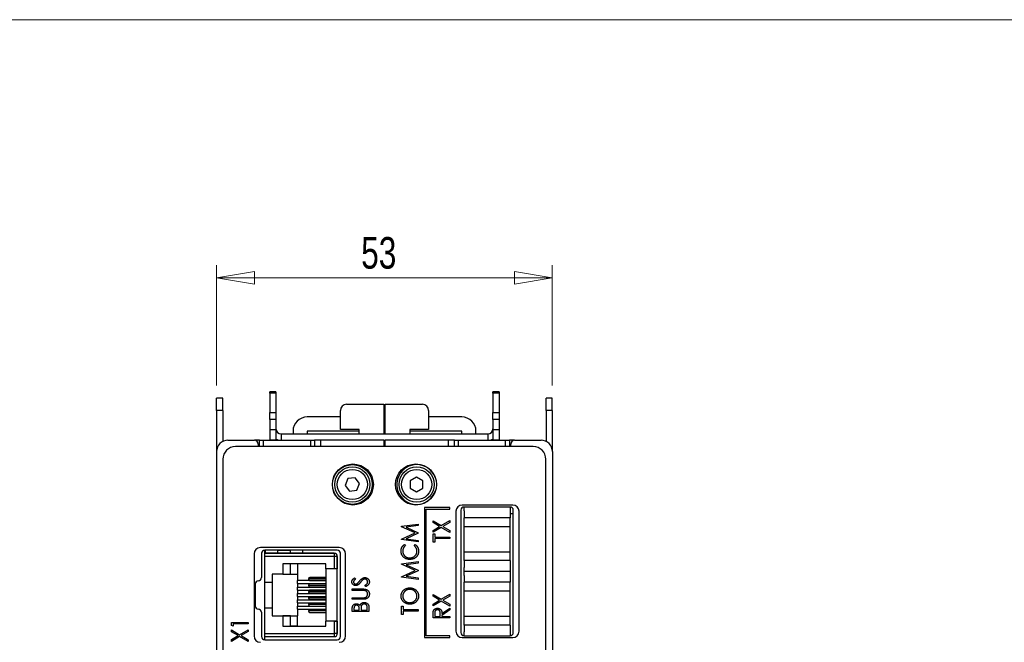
# Model space of a CAD drawing. Header units: millimetres. Extents: x 0 to 420, y 0 to 297.
# Tile 26 of 72: x 78 to 156, y 241 to 290. Entities that reach past the tile are written whole.
import ezdxf

# ---------------------------------------------------------------- set-up
doc = ezdxf.new("R2010")
doc.units = ezdxf.units.MM
doc.styles.add('SLDTEXTSTYLE1', font='TXT', dxfattribs={"width": 0.75})
doc.dimstyles.new('SLDDIMSTYLE0', dxfattribs={"dimtxt": 2.5, "dimasz": 3, "dimexe": 0, "dimexo": 0.0625, "dimtad": 1, "dimdec": 0, "dimlfac": 2, "dimrnd": 1e-09, "dimzin": 12, "dimdsep": 46, "dimtxsty": 'SLDTEXTSTYLE1', "dimblk1": 'CLOSED', "dimblk2": 'CLOSED', "dimsah": 1, "dimcen": 0.09, "dimadec": 0, "dimazin": 3, "dimtfac": 1, "dimtofl": 0, "dimtmove": 0, "dimatfit": 3, "dimldrblk": 'CLOSED', "dimfxl": 1, "dimfrac": 2, "dimtolj": 1, "dimtzin": 12, "dimarcsym": 0})

# ---------------------------------------------------------------- blocks, each defined once
blk = doc.blocks.new('_Closed')
at = {"color": 0, "linetype": 'ByBlock', "lineweight": -2}
for p, q in [((-1, 0.166667), (0, 0)), ((-1, 0.166667), (-1, -0.166667)), ((0, 0), (-1, -0.166667)), ((0, 0), (-1, 0))]:
    blk.add_line(p, q, dxfattribs=at)
blk = doc.blocks.new('_D_3')
at = {"color": 7, "linetype": 'Continuous', "lineweight": 0}
for p, q in [((93.658, 261.034), (93.658, 270.559)), ((120.267, 261.034), (120.267, 270.56)), ((93.658, 269.559), (120.267, 269.56))]:
    blk.add_line(p, q, dxfattribs=at)
at = {"color": 7, "linetype": 'Continuous', "lineweight": 18, "xscale": 3, "yscale": 3}
for p, rotation in [((93.658, 269.559, 1.184), 180.0022161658), ((120.267, 269.56, 1.184), 0.0022161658)]:
    blk.add_blockref('_Closed', p, dxfattribs=dict(at, rotation=rotation))
at = {"color": 7, "linetype": 'Continuous', "lineweight": 18, "insert": (105.115, 272.783), "char_height": 2.5, "attachment_point": 1, "rotation": 0.00222, "style": 'SLDTEXTSTYLE1'}
blk.add_mtext('53', dxfattribs=at)

msp = doc.modelspace()

# ---------------------------------------------------------------- linework, layer by layer
at = {"color": 7, "linetype": 'Continuous', "lineweight": 18}
msp.add_line((413, 290), (7, 290), dxfattribs=at)
at = {"color": 7, "linetype": 'Continuous', "lineweight": 25}
for p, q in [((94.158, 260.034), (93.658, 260.034)), ((93.658, 259.034), (93.658, 260.034)), ((94.158, 259.034), (94.158, 260.034)), ((98.363, 260.522), (97.863, 260.522)), ((97.863, 260.426), (97.863, 260.522)), ((98.363, 260.426), (97.863, 260.426)), ((97.863, 260.426), (97.863, 258.882)), ((98.363, 260.522), (98.363, 260.426)), ((98.363, 260.426), (98.363, 258.882)), ((116.063, 260.522), (115.563, 260.522)), ((115.563, 260.426), (115.563, 260.522)), ((116.063, 260.426), (115.563, 260.426)), ((115.563, 260.426), (115.563, 258.882)), ((116.063, 260.522), (116.063, 260.426)), ((116.063, 260.426), (116.063, 258.882)), ((120.267, 260.034), (119.767, 260.034)), ((119.767, 259.034), (119.767, 260.034)), ((120.267, 259.034), (120.267, 260.034)), ((103.963, 259.534), (106.915, 259.534)), ((106.915, 259.534), (106.915, 257.184)), ((107.011, 259.534), (109.963, 259.534)), ((107.011, 257.184), (107.011, 259.534)), ((94.158, 259.034), (93.658, 259.034)), ((93.658, 259.034), (93.658, 255.843)), ((94.158, 259.034), (94.158, 256.591)), ((97.863, 258.882), (98.363, 258.882)), ((97.863, 258.326), (97.863, 258.882)), ((98.363, 258.882), (98.363, 258.326)), ((103.463, 258.534), (100.838, 258.534)), ((103.463, 257.534), (103.463, 259.034)), ((107.011, 258.534), (106.915, 258.534)), ((107.011, 258.381), (106.915, 258.384)), ((110.463, 259.034), (110.463, 257.534)), ((113.088, 258.534), (110.463, 258.534)), ((115.563, 258.882), (116.063, 258.882)), ((115.563, 258.326), (115.563, 258.882)), ((116.063, 258.882), (116.063, 258.326)), ((120.267, 259.034), (119.767, 259.034)), ((119.767, 259.034), (119.767, 256.591)), ((120.267, 259.034), (120.267, 255.843)), ((98.363, 258.326), (97.863, 258.326)), ((97.863, 258.326), (97.863, 257.531)), ((98.363, 258.326), (98.363, 257.531)), ((116.063, 258.326), (115.563, 258.326)), ((115.563, 258.326), (115.563, 257.531)), ((116.063, 258.326), (116.063, 257.531)), ((97.863, 257.531), (98.363, 257.531)), ((97.863, 257.531), (97.863, 256.714)), ((98.363, 257.531), (98.363, 256.714)), ((98.763, 257.184), (98.763, 256.684)), ((98.763, 257.184), (115.163, 257.184)), ((99.713, 257.409), (99.713, 257.184)), ((100.838, 257.409), (100.838, 257.184)), ((104.963, 257.409), (100.838, 257.409)), ((104.963, 257.534), (103.463, 257.534)), ((104.963, 257.184), (104.963, 257.534)), ((107.011, 257.409), (106.915, 257.409)), ((110.463, 257.534), (108.963, 257.534)), ((108.963, 257.534), (108.963, 257.184)), ((113.088, 257.409), (108.963, 257.409)), ((113.088, 257.184), (113.088, 257.409)), ((114.213, 257.184), (114.213, 257.409)), ((115.163, 257.184), (115.163, 256.684)), ((115.563, 257.531), (116.063, 257.531)), ((115.563, 257.531), (115.563, 256.714)), ((116.063, 257.531), (116.063, 256.714)), ((94.556, 256.684), (96.656, 256.684)), ((118.756, 256.184), (95.156, 256.184)), ((97.058, 256.684), (96.656, 256.684)), ((96.956, 256.384), (96.956, 256.184)), ((97.058, 256.184), (97.058, 256.684)), ((97.058, 256.684), (97.358, 256.684)), ((97.358, 256.684), (97.358, 256.184)), ((97.358, 256.684), (101.115, 256.684)), ((97.863, 256.714), (98.363, 256.714)), ((97.863, 256.684), (97.863, 256.714)), ((98.363, 256.714), (98.363, 256.684)), ((101.115, 256.184), (101.115, 256.684)), ((101.115, 256.684), (101.415, 256.684)), ((101.415, 256.684), (101.415, 256.184)), ((101.915, 256.684), (101.415, 256.684)), ((101.915, 256.184), (101.915, 256.684)), ((106.915, 256.684), (101.915, 256.684)), ((106.915, 256.684), (106.915, 256.184)), ((106.915, 256.684), (107.011, 256.684)), ((106.915, 256.559), (107.011, 256.559)), ((107.011, 256.184), (107.011, 256.684)), ((112.011, 256.684), (107.011, 256.684)), ((112.011, 256.684), (112.011, 256.184)), ((112.511, 256.684), (112.011, 256.684)), ((112.511, 256.184), (112.511, 256.684)), ((112.511, 256.684), (112.811, 256.684)), ((112.811, 256.684), (112.811, 256.184)), ((112.811, 256.684), (116.567, 256.684)), ((115.563, 256.714), (116.063, 256.714)), ((115.563, 256.684), (115.563, 256.714)), ((116.063, 256.714), (116.063, 256.684)), ((116.567, 256.184), (116.567, 256.684)), ((116.567, 256.684), (116.867, 256.684)), ((116.867, 256.684), (116.867, 256.184)), ((117.269, 256.684), (116.867, 256.684)), ((116.969, 256.184), (116.969, 256.384)), ((117.269, 256.684), (119.369, 256.684)), ((93.656, 255.784), (93.656, 211.084)), ((120.269, 255.784), (120.269, 211.084)), ((94.156, 255.184), (94.156, 195.984)), ((119.756, 227.359), (119.756, 255.184)), ((104.642, 253.715), (104.069, 253.647)), ((104.988, 253.252), (104.642, 253.715)), ((109.511, 253.761), (109.011, 253.473)), ((110.011, 253.473), (109.511, 253.761)), ((104.069, 253.647), (103.841, 253.116)), ((103.841, 253.116), (104.187, 252.654)), ((104.76, 252.722), (104.988, 253.252)), ((109.011, 253.473), (109.011, 252.895)), ((109.011, 252.895), (109.511, 252.607)), ((109.511, 252.607), (110.011, 252.895)), ((110.011, 252.895), (110.011, 253.473)), ((104.187, 252.654), (104.76, 252.722)), ((112.131, 251.359), (110.131, 251.359)), ((110.131, 251.359), (110.131, 241.059)), ((112.131, 251.234), (112.131, 251.359)), ((117.131, 251.559), (113.131, 251.559)), ((113.267, 251.092), (113.267, 251.399)), ((116.919, 251.399), (113.269, 251.399)), ((116.917, 251.399), (116.917, 250.554)), ((110.256, 241.184), (110.256, 251.234)), ((110.256, 251.234), (112.131, 251.234)), ((112.631, 251.059), (112.631, 241.559)), ((113.019, 251.149), (113.019, 241.454)), ((113.267, 251.092), (113.267, 250.554)), ((116.917, 250.554), (113.267, 250.554)), ((113.267, 249.854), (113.267, 250.554)), ((116.917, 250.887), (117.169, 250.887)), ((116.917, 249.854), (116.917, 250.554)), ((117.169, 241.454), (117.169, 251.149)), ((117.631, 241.559), (117.631, 251.059)), ((108.308, 249.87), (109.631, 250.046)), ((108.308, 249.84), (108.308, 249.87)), ((109.394, 249.342), (108.308, 249.84)), ((109.631, 249.926), (108.682, 249.8)), ((108.682, 249.8), (109.631, 249.363)), ((109.631, 250.046), (109.631, 249.926)), ((110.808, 250.17), (110.808, 250.31)), ((110.808, 250.31), (111.455, 249.93)), ((111.336, 249.86), (110.808, 250.17)), ((110.808, 249.551), (111.336, 249.86)), ((111.455, 249.79), (110.808, 249.411)), ((111.455, 249.93), (112.131, 250.327)), ((112.131, 249.394), (111.455, 249.79)), ((112.131, 250.186), (111.575, 249.86)), ((111.575, 249.86), (112.131, 249.534)), ((112.131, 250.327), (112.131, 250.186)), ((113.267, 247.854), (113.267, 249.854)), ((113.267, 249.854), (113.267, 249.854)), ((113.267, 249.854), (116.917, 249.854)), ((116.917, 247.854), (116.917, 249.854)), ((108.308, 248.843), (109.394, 249.342)), ((109.631, 249.32), (108.682, 248.884)), ((109.631, 249.363), (109.631, 249.32)), ((110.808, 249.411), (110.808, 249.551)), ((110.808, 248.622), (110.808, 249.284)), ((110.808, 249.284), (110.944, 249.284)), ((110.944, 249.284), (110.944, 249.012)), ((110.944, 249.012), (112.131, 249.012)), ((112.131, 249.534), (112.131, 249.394)), ((112.131, 249.012), (112.131, 248.894)), ((108.308, 248.814), (108.308, 248.843)), ((109.631, 248.638), (108.308, 248.814)), ((108.551, 248.434), (108.631, 248.337)), ((108.682, 248.884), (109.631, 248.758)), ((109.309, 248.337), (109.388, 248.434)), ((109.631, 248.758), (109.631, 248.638)), ((110.944, 248.622), (110.808, 248.622)), ((112.131, 248.894), (110.944, 248.894)), ((110.944, 248.894), (110.944, 248.622)), ((96.631, 247.684), (96.631, 241.184)), ((103.381, 248.184), (97.131, 248.184)), ((97.219, 247.734), (97.219, 245.807)), ((103.219, 247.984), (97.469, 247.984)), ((97.471, 247.734), (97.471, 247.984)), ((97.471, 247.484), (97.471, 247.734)), ((102.971, 247.734), (97.471, 247.734)), ((97.471, 247.734), (98.071, 247.734)), ((97.471, 247.734), (98.071, 247.734)), ((97.471, 247.734), (102.971, 247.734)), ((97.471, 247.734), (97.471, 247.734)), ((102.971, 247.484), (97.471, 247.484)), ((97.471, 245.449), (97.471, 247.484)), ((97.534, 247.734), (97.534, 247.984)), ((98.493, 247.984), (98.493, 247.734)), ((98.573, 247.984), (98.573, 247.947)), ((99.437, 247.947), (98.573, 247.947)), ((99.437, 247.947), (99.437, 247.984)), ((99.523, 247.734), (99.523, 247.984)), ((100.482, 247.734), (100.482, 247.984)), ((102.971, 247.734), (102.971, 247.484)), ((102.971, 247.734), (102.971, 247.734)), ((103.221, 247.484), (102.971, 247.484)), ((102.971, 247.484), (102.971, 246.504)), ((103.221, 247.484), (103.221, 246.504)), ((103.221, 247.484), (103.221, 247.484)), ((103.221, 241.384), (103.221, 247.484)), ((103.469, 241.134), (103.469, 247.734)), ((103.881, 241.184), (103.881, 247.684)), ((113.267, 247.854), (113.267, 247.854)), ((113.267, 247.154), (113.267, 247.854)), ((113.267, 247.854), (116.917, 247.854)), ((113.267, 247.854), (116.917, 247.854)), ((116.917, 247.854), (116.917, 247.854)), ((116.917, 247.154), (116.917, 247.854)), ((102.321, 246.909), (98.896, 246.909)), ((98.896, 246.909), (98.896, 246.084)), ((98.896, 246.909), (98.896, 246.084)), ((99.506, 246.084), (99.506, 246.909)), ((100.071, 246.909), (100.071, 246.084)), ((102.321, 246.504), (102.321, 246.909)), ((108.308, 246.902), (109.631, 247.077)), ((108.308, 246.872), (108.308, 246.902)), ((109.394, 246.374), (108.308, 246.872)), ((109.631, 246.958), (108.682, 246.832)), ((108.682, 246.832), (109.631, 246.395)), ((109.631, 247.077), (109.631, 246.958)), ((113.267, 247.154), (113.267, 246.617)), ((116.917, 247.154), (113.267, 247.154)), ((116.917, 247.154), (116.917, 246.304)), ((98.896, 246.084), (98.071, 246.084)), ((98.071, 246.084), (98.071, 245.449)), ((98.896, 246.084), (98.896, 246.084)), ((98.896, 246.084), (99.506, 246.084)), ((99.506, 246.084), (100.071, 246.084)), ((100.071, 246.084), (100.071, 245.572)), ((102.971, 246.504), (102.321, 246.504)), ((102.321, 246.504), (102.321, 242.364)), ((103.221, 246.504), (102.971, 246.504)), ((103.221, 242.364), (103.221, 246.504)), ((108.308, 245.875), (109.394, 246.374)), ((108.308, 245.845), (108.308, 245.875)), ((109.631, 246.352), (108.682, 245.916)), ((108.682, 245.916), (109.631, 245.79)), ((109.631, 246.395), (109.631, 246.352)), ((113.267, 245.987), (113.267, 246.617)), ((116.917, 246.304), (113.267, 246.304)), ((116.917, 246.299), (113.267, 246.299)), ((113.267, 245.987), (113.267, 245.449)), ((116.917, 246.304), (116.917, 246.299)), ((116.917, 246.299), (116.917, 245.449)), ((96.719, 245.307), (96.719, 243.562)), ((97.471, 243.419), (97.471, 245.449)), ((97.471, 245.449), (98.071, 245.449)), ((98.071, 245.449), (98.071, 243.419)), ((102.321, 245.572), (100.071, 245.572)), ((100.071, 245.329), (100.071, 245.572)), ((100.071, 245.329), (102.321, 245.329)), ((100.071, 245.329), (100.071, 245.064)), ((102.321, 245.704), (100.947, 245.704)), ((102.321, 245.196), (100.947, 245.196)), ((102.321, 245.819), (101.051, 245.819)), ((101.051, 245.589), (102.321, 245.589)), ((102.321, 245.311), (101.051, 245.311)), ((101.051, 245.081), (102.321, 245.081)), ((104.598, 245.791), (104.68, 245.691)), ((105.476, 245.096), (105.409, 245.2)), ((109.631, 245.67), (108.308, 245.845)), ((109.631, 245.79), (109.631, 245.67)), ((113.267, 244.749), (113.267, 245.449)), ((116.917, 245.449), (113.267, 245.449)), ((116.917, 244.749), (116.917, 245.449)), ((100.071, 244.821), (100.071, 245.064)), ((100.071, 245.064), (102.321, 245.064)), ((100.071, 244.821), (102.321, 244.821)), ((100.071, 244.821), (100.071, 244.556)), ((100.071, 244.313), (100.071, 244.556)), ((100.071, 244.556), (102.321, 244.556)), ((100.071, 244.313), (102.321, 244.313)), ((100.071, 244.313), (100.071, 244.048)), ((102.321, 244.688), (100.947, 244.688)), ((102.321, 244.803), (101.051, 244.803)), ((101.051, 244.573), (102.321, 244.573)), ((102.321, 244.295), (101.051, 244.295)), ((104.408, 244.79), (104.408, 244.909)), ((104.408, 244.909), (105.207, 244.909)), ((105.201, 244.79), (104.408, 244.79)), ((110.808, 244.333), (110.808, 244.473)), ((110.808, 244.473), (111.455, 244.094)), ((111.336, 244.023), (110.808, 244.333)), ((111.455, 244.094), (112.131, 244.49)), ((112.131, 244.35), (111.575, 244.023)), ((112.131, 244.49), (112.131, 244.35)), ((113.267, 242.749), (113.267, 244.749)), ((113.267, 244.749), (113.267, 244.749)), ((113.267, 244.749), (116.917, 244.749)), ((116.917, 242.749), (116.917, 244.749)), ((100.071, 244.048), (102.321, 244.048)), ((100.071, 243.805), (100.071, 244.048)), ((100.071, 243.805), (102.321, 243.805)), ((100.071, 243.805), (100.071, 243.54)), ((100.071, 243.54), (102.321, 243.54)), ((100.071, 243.297), (100.071, 243.54)), ((102.321, 244.18), (100.947, 244.18)), ((102.321, 243.672), (100.947, 243.672)), ((101.051, 244.065), (102.321, 244.065)), ((102.321, 243.787), (101.051, 243.787)), ((101.051, 243.557), (102.321, 243.557)), ((104.408, 244.095), (104.408, 244.214)), ((104.408, 244.214), (105.201, 244.214)), ((105.207, 244.095), (104.408, 244.095)), ((108.308, 242.888), (108.308, 243.55)), ((108.308, 243.55), (108.444, 243.55)), ((108.444, 243.55), (108.444, 243.278)), ((110.808, 243.714), (111.336, 244.023)), ((111.455, 243.953), (110.808, 243.574)), ((110.808, 243.574), (110.808, 243.714)), ((112.131, 243.557), (111.455, 243.953)), ((111.575, 244.023), (112.131, 243.697)), ((112.131, 243.697), (112.131, 243.557)), ((97.219, 243.062), (97.219, 241.134)), ((97.471, 241.384), (97.471, 243.419)), ((97.471, 243.419), (98.071, 243.419)), ((98.071, 243.419), (98.071, 242.784)), ((98.071, 242.784), (98.896, 242.784)), ((98.071, 242.784), (100.071, 242.784)), ((98.896, 242.784), (98.896, 241.959)), ((98.896, 242.784), (98.896, 241.959)), ((98.896, 242.784), (98.896, 242.784)), ((99.506, 242.784), (98.896, 242.784)), ((99.506, 242.784), (100.071, 242.784)), ((99.506, 241.959), (99.506, 242.784)), ((100.071, 243.297), (102.321, 243.297)), ((100.071, 243.297), (100.071, 242.784)), ((100.071, 241.959), (100.071, 242.784)), ((102.321, 243.164), (100.947, 243.164)), ((102.321, 243.279), (101.051, 243.279)), ((101.051, 243.049), (102.321, 243.049)), ((104.408, 243.111), (104.408, 243.35)), ((105.731, 243.111), (104.408, 243.111)), ((104.544, 243.373), (104.544, 243.23)), ((104.544, 243.23), (104.968, 243.23)), ((104.968, 243.23), (104.968, 243.3)), ((105.104, 243.3), (105.104, 243.23)), ((105.104, 243.23), (105.596, 243.23)), ((105.596, 243.23), (105.596, 243.383)), ((105.731, 243.446), (105.731, 243.111)), ((108.444, 242.888), (108.308, 242.888)), ((108.444, 243.278), (109.631, 243.278)), ((109.631, 243.16), (108.444, 243.16)), ((108.444, 243.16), (108.444, 242.888)), ((109.631, 243.278), (109.631, 243.16)), ((110.808, 242.616), (110.808, 242.859)), ((110.944, 242.954), (110.944, 242.734)), ((110.944, 242.734), (111.385, 242.734)), ((111.385, 242.734), (111.387, 242.949)), ((111.521, 242.955), (112.131, 243.396)), ((112.131, 243.246), (111.521, 242.805)), ((111.521, 242.805), (111.521, 242.734)), ((111.521, 242.734), (112.131, 242.734)), ((112.131, 243.396), (112.131, 243.246)), ((112.131, 242.734), (112.131, 242.616)), ((113.267, 242.049), (113.267, 242.749)), ((113.267, 242.749), (116.917, 242.749)), ((113.267, 242.749), (116.917, 242.749)), ((116.917, 242.049), (116.917, 242.749)), ((116.917, 242.749), (116.917, 242.749)), ((94.833, 242.261), (96.156, 242.261)), ((94.833, 242.027), (94.833, 242.261)), ((94.969, 241.956), (94.833, 242.027)), ((96.156, 242.143), (94.969, 242.143)), ((94.969, 242.143), (94.969, 241.956)), ((96.156, 242.261), (96.156, 242.143)), ((98.896, 241.959), (102.321, 241.959)), ((98.896, 241.959), (99.506, 241.959)), ((98.896, 241.959), (98.896, 241.959)), ((100.071, 241.959), (99.506, 241.959)), ((100.071, 241.959), (102.321, 241.959)), ((102.971, 242.364), (102.321, 242.364)), ((102.321, 241.959), (102.321, 242.364)), ((103.221, 242.364), (102.321, 242.364)), ((102.971, 242.364), (102.971, 241.384)), ((102.971, 242.364), (103.221, 242.364)), ((103.221, 242.364), (103.221, 241.384)), ((112.131, 242.616), (110.808, 242.616)), ((113.267, 242.049), (113.267, 241.511)), ((116.917, 242.049), (113.267, 242.049)), ((116.917, 242.049), (116.917, 241.204)), ((94.833, 241.519), (94.833, 241.659)), ((94.833, 241.659), (95.48, 241.28)), ((95.361, 241.21), (94.833, 241.519)), ((94.833, 240.901), (95.361, 241.21)), ((95.48, 241.28), (96.156, 241.676)), ((96.156, 241.536), (95.6, 241.21)), ((95.6, 241.21), (96.156, 240.884)), ((96.156, 241.676), (96.156, 241.536)), ((97.471, 241.384), (102.971, 241.384)), ((97.471, 241.134), (97.471, 241.384)), ((103.221, 241.384), (102.971, 241.384)), ((102.971, 241.384), (102.971, 241.134)), ((103.195, 241.272), (103.195, 241.272)), ((103.221, 241.384), (103.221, 241.384)), ((112.131, 241.184), (110.256, 241.184)), ((112.131, 241.059), (112.131, 241.184)), ((113.267, 241.204), (113.267, 241.511)), ((113.269, 241.204), (116.919, 241.204)), ((95.48, 241.14), (94.833, 240.76)), ((94.833, 240.76), (94.833, 240.901)), ((96.156, 240.743), (95.48, 241.14)), ((96.156, 240.884), (96.156, 240.743)), ((97.469, 240.884), (103.219, 240.884)), ((97.471, 240.884), (97.471, 241.134)), ((97.471, 241.134), (102.971, 241.134)), ((97.471, 241.134), (98.071, 241.134)), ((110.131, 241.059), (112.131, 241.059)), ((113.131, 241.059), (117.131, 241.059))]:
    msp.add_line(p, q, dxfattribs=at)
for centre, radius in [((104.456, 253.184), 1.625), ((104.417, 253.184), 1.575), ((104.415, 253.184), 1.397), ((109.456, 253.184), 1.625), ((109.511, 253.184), 1.397), ((104.415, 253.184), 1.197), ((109.511, 253.184), 1.197)]:
    msp.add_circle(centre, radius, dxfattribs=at)
for centre, radius, start, end in [((103.963, 259.034), 0.5, 90, 180), ((109.963, 259.034), 0.5, 0, 90), ((100.838, 257.409), 1.125, 90, 180), ((113.088, 257.409), 1.125, 0, 90), ((98.763, 257.584), 0.4, 180, 270), ((115.163, 257.584), 0.4, 270, 0), ((98.763, 257.584), 0.9, 243.6122, 270), ((115.163, 257.584), 0.9, 270, 296.3878), ((94.556, 255.784), 0.9, 90, 180), ((95.156, 255.184), 1, 90, 180), ((96.656, 256.384), 0.3, 0, 90), ((117.269, 256.384), 0.3, 90, 180), ((118.756, 255.184), 1, 0, 90), ((119.369, 255.784), 0.9, 0, 90), ((109.509, 253.184), 1.575, 18.09335, 270), ((109.509, 253.184), 1.575, 270, 341.90648), ((113.131, 251.059), 0.5, 90, 180), ((113.269, 251.149), 0.25, 90, 180), ((116.919, 251.149), 0.25, 0, 90), ((117.131, 251.059), 0.5, 0, 90), ((97.131, 247.684), 0.5, 90, 180), ((97.469, 247.734), 0.25, 90, 180), ((102.971, 247.484), 0.25, 0.00001, 90), ((102.971, 247.484), 0.25, 0.00001, 90), ((103.219, 247.734), 0.25, 0, 90), ((103.381, 247.684), 0.5, 0, 90), ((96.969, 245.307), 0.25, 90, 180), ((96.969, 245.807), 0.25, 270, 0), ((101.057, 245.709), 0.11, 92.95191, 182.6755), ((101.057, 245.699), 0.11, 177.3245, 267.04809), ((101.057, 245.201), 0.11, 92.95191, 182.6755), ((101.057, 245.191), 0.11, 177.3245, 267.04809), ((101.057, 244.693), 0.11, 92.95287, 182.67501), ((101.057, 244.683), 0.11, 177.3245, 267.04809), ((101.057, 244.185), 0.11, 92.95287, 182.67501), ((96.969, 243.562), 0.25, 180, 270), ((101.057, 244.175), 0.11, 177.32497, 267.04761), ((101.057, 243.677), 0.11, 92.95286, 182.67456), ((101.057, 243.667), 0.11, 177.32499, 267.04713), ((96.969, 243.062), 0.25, 0, 90), ((101.057, 243.169), 0.11, 92.95219, 182.67523), ((101.057, 243.159), 0.11, 177.32499, 267.04713), ((97.131, 241.184), 0.5, 180, 270), ((102.971, 241.384), 0.25, 270, 0.00001), ((102.971, 241.384), 0.25, 333.43494, 0.00001), ((103.381, 241.184), 0.5, 270, 0), ((113.131, 241.559), 0.5, 180, 270), ((113.269, 241.454), 0.25, 180, 270), ((116.919, 241.454), 0.25, 270, 0), ((117.131, 241.559), 0.5, 270, 0), ((97.469, 241.134), 0.25, 180, 270), ((103.219, 241.134), 0.25, 270, 0)]:
    msp.add_arc(centre, radius, start, end, dxfattribs=at)
for points, knots in [([(106.915, 258.023), (106.918, 258.023), (106.949, 258.029), (106.982, 258.024), (107.011, 258.019)], [0, 0, 0, 0, 0.095362, 1, 1, 1, 1]), ([(107.011, 256.349), (106.984, 256.345), (106.952, 256.34), (106.92, 256.345), (106.915, 256.346)], [0, 0, 0, 0, 0.837373, 1, 1, 1, 1]), ([(108.275, 247.903), (108.275, 247.917), (108.275, 247.944), (108.279, 247.985), (108.285, 248.025), (108.292, 248.064), (108.302, 248.102), (108.315, 248.139), (108.33, 248.175), (108.347, 248.21), (108.366, 248.243), (108.387, 248.275), (108.41, 248.306), (108.434, 248.335), (108.461, 248.362), (108.489, 248.388), (108.519, 248.412), (108.541, 248.427), (108.551, 248.434)], [0, 0, 0, 0, 0.066991, 0.132919, 0.197177, 0.260768, 0.323483, 0.385675, 0.448015, 0.509812, 0.571322, 0.632572, 0.693099, 0.75383, 0.814678, 0.875579, 0.93767, 1, 1, 1, 1]), ([(108.631, 248.337), (108.613, 248.324), (108.579, 248.297), (108.535, 248.25), (108.497, 248.2), (108.465, 248.146), (108.441, 248.088), (108.423, 248.028), (108.412, 247.964), (108.411, 247.921), (108.41, 247.9)], [0, 0, 0, 0, 0.129701, 0.255166, 0.378474, 0.500638, 0.623267, 0.746262, 0.871313, 1, 1, 1, 1]), ([(109.53, 247.907), (109.529, 247.928), (109.528, 247.97), (109.517, 248.03), (109.5, 248.089), (109.475, 248.144), (109.444, 248.197), (109.406, 248.247), (109.361, 248.295), (109.327, 248.323), (109.309, 248.337)], [0, 0, 0, 0, 0.125903, 0.248086, 0.368247, 0.487687, 0.609625, 0.734392, 0.864043, 1, 1, 1, 1]), ([(109.388, 248.434), (109.399, 248.427), (109.42, 248.411), (109.45, 248.387), (109.479, 248.36), (109.506, 248.333), (109.53, 248.303), (109.553, 248.273), (109.574, 248.241), (109.593, 248.208), (109.61, 248.173), (109.625, 248.138), (109.637, 248.101), (109.648, 248.064), (109.655, 248.025), (109.661, 247.986), (109.665, 247.945), (109.665, 247.918), (109.665, 247.904)], [0, 0, 0, 0, 0.063583, 0.126704, 0.188654, 0.249968, 0.311183, 0.372209, 0.433265, 0.494568, 0.556147, 0.617866, 0.679418, 0.741999, 0.80484, 0.868427, 0.933682, 1, 1, 1, 1]), ([(108.962, 247.247), (108.938, 247.248), (108.892, 247.249), (108.823, 247.258), (108.757, 247.272), (108.694, 247.293), (108.635, 247.319), (108.577, 247.351), (108.523, 247.39), (108.472, 247.433), (108.426, 247.481), (108.385, 247.533), (108.351, 247.587), (108.323, 247.644), (108.301, 247.705), (108.286, 247.768), (108.276, 247.834), (108.275, 247.88), (108.275, 247.903)], [0, 0, 0, 0, 0.067242, 0.132206, 0.195409, 0.257411, 0.318908, 0.380527, 0.44269, 0.506109, 0.569344, 0.630703, 0.690854, 0.750725, 0.811007, 0.87219, 0.934992, 1, 1, 1, 1]), ([(108.41, 247.9), (108.41, 247.887), (108.411, 247.863), (108.415, 247.828), (108.42, 247.793), (108.429, 247.758), (108.439, 247.725), (108.452, 247.692), (108.467, 247.659), (108.485, 247.628), (108.504, 247.598), (108.526, 247.569), (108.549, 247.542), (108.573, 247.517), (108.599, 247.493), (108.627, 247.472), (108.656, 247.452), (108.687, 247.434), (108.718, 247.418), (108.752, 247.404), (108.786, 247.392), (108.821, 247.383), (108.857, 247.375), (108.894, 247.37), (108.933, 247.366), (108.958, 247.366), (108.971, 247.366)], [0, 0, 0, 0, 0.042054, 0.083393, 0.124454, 0.165461, 0.206023, 0.246821, 0.28827, 0.330023, 0.371982, 0.413221, 0.453924, 0.494501, 0.534915, 0.575362, 0.616212, 0.65747, 0.699047, 0.740588, 0.782508, 0.824786, 0.867453, 0.910542, 0.954879, 1, 1, 1, 1]), ([(108.971, 247.366), (108.991, 247.366), (109.029, 247.367), (109.085, 247.374), (109.139, 247.387), (109.191, 247.403), (109.239, 247.425), (109.286, 247.451), (109.33, 247.483), (109.37, 247.519), (109.408, 247.558), (109.44, 247.6), (109.468, 247.645), (109.491, 247.693), (109.508, 247.743), (109.52, 247.795), (109.528, 247.85), (109.529, 247.888), (109.53, 247.907)], [0, 0, 0, 0, 0.067408, 0.132237, 0.195375, 0.257249, 0.318363, 0.379374, 0.441195, 0.504039, 0.566558, 0.627822, 0.688138, 0.748254, 0.80869, 0.870413, 0.934114, 1, 1, 1, 1]), ([(109.665, 247.904), (109.665, 247.891), (109.665, 247.865), (109.662, 247.827), (109.657, 247.79), (109.651, 247.754), (109.643, 247.718), (109.633, 247.684), (109.621, 247.651), (109.608, 247.619), (109.592, 247.588), (109.575, 247.558), (109.556, 247.529), (109.535, 247.502), (109.513, 247.475), (109.488, 247.449), (109.462, 247.425), (109.443, 247.409), (109.434, 247.402)], [0, 0, 0, 0, 0.068335, 0.135464, 0.200567, 0.264774, 0.327263, 0.389343, 0.450083, 0.510699, 0.570569, 0.630747, 0.691051, 0.751063, 0.812002, 0.873718, 0.936106, 1, 1, 1, 1]), ([(109.434, 247.402), (109.417, 247.389), (109.385, 247.364), (109.332, 247.333), (109.276, 247.307), (109.218, 247.285), (109.158, 247.268), (109.095, 247.256), (109.029, 247.248), (108.985, 247.248), (108.962, 247.247)], [0, 0, 0, 0, 0.122252, 0.243417, 0.364286, 0.485776, 0.609799, 0.736237, 0.865845, 1, 1, 1, 1]), ([(104.375, 245.474), (104.375, 245.488), (104.376, 245.516), (104.386, 245.557), (104.4, 245.597), (104.418, 245.628), (104.436, 245.653), (104.451, 245.672), (104.47, 245.691), (104.491, 245.711), (104.514, 245.731), (104.54, 245.751), (104.568, 245.771), (104.588, 245.784), (104.598, 245.791)], [0, 0, 0, 0, 0.103783, 0.205842, 0.309492, 0.415873, 0.47242, 0.532532, 0.597941, 0.667983, 0.743273, 0.823515, 0.908976, 1, 1, 1, 1]), ([(104.683, 245.18), (104.669, 245.181), (104.642, 245.182), (104.601, 245.189), (104.563, 245.201), (104.527, 245.218), (104.493, 245.238), (104.463, 245.263), (104.437, 245.292), (104.414, 245.324), (104.397, 245.359), (104.384, 245.396), (104.376, 245.434), (104.375, 245.461), (104.375, 245.474)], [0, 0, 0, 0, 0.08828, 0.174397, 0.25839, 0.342506, 0.42517, 0.506808, 0.588159, 0.670785, 0.753361, 0.834865, 0.916697, 1, 1, 1, 1]), ([(104.68, 245.691), (104.672, 245.685), (104.656, 245.674), (104.633, 245.658), (104.612, 245.642), (104.594, 245.627), (104.578, 245.613), (104.564, 245.599), (104.553, 245.586), (104.54, 245.57), (104.528, 245.549), (104.518, 245.522), (104.512, 245.495), (104.511, 245.476), (104.51, 245.467)], [0, 0, 0, 0, 0.102518, 0.196836, 0.284286, 0.364276, 0.43772, 0.504015, 0.563384, 0.616213, 0.713942, 0.809028, 0.904169, 1, 1, 1, 1]), ([(104.51, 245.467), (104.511, 245.455), (104.512, 245.432), (104.521, 245.4), (104.536, 245.37), (104.558, 245.345), (104.583, 245.325), (104.612, 245.31), (104.644, 245.301), (104.666, 245.3), (104.678, 245.299)], [0, 0, 0, 0, 0.133455, 0.259416, 0.380185, 0.504383, 0.62823, 0.748999, 0.871528, 1, 1, 1, 1]), ([(104.678, 245.299), (104.685, 245.299), (104.699, 245.3), (104.72, 245.303), (104.741, 245.308), (104.761, 245.316), (104.783, 245.326), (104.804, 245.339), (104.826, 245.356), (104.841, 245.369), (104.849, 245.376)], [0, 0, 0, 0, 0.110397, 0.22189, 0.331198, 0.444121, 0.563106, 0.695029, 0.839744, 1, 1, 1, 1]), ([(104.885, 245.246), (104.877, 245.24), (104.862, 245.23), (104.838, 245.217), (104.813, 245.206), (104.788, 245.196), (104.763, 245.189), (104.737, 245.184), (104.71, 245.181), (104.692, 245.181), (104.683, 245.18)], [0, 0, 0, 0, 0.130861, 0.257688, 0.382269, 0.505829, 0.628348, 0.751557, 0.875485, 1, 1, 1, 1]), ([(104.849, 245.376), (104.851, 245.379), (104.857, 245.385), (104.867, 245.396), (104.88, 245.41), (104.895, 245.428), (104.913, 245.449), (104.933, 245.474), (104.956, 245.502), (104.972, 245.522), (104.98, 245.533)], [0, 0, 0, 0, 0.053039, 0.126288, 0.218872, 0.334457, 0.469409, 0.625738, 0.802267, 1, 1, 1, 1]), ([(105.065, 245.437), (105.055, 245.425), (105.036, 245.401), (105.008, 245.368), (104.982, 245.339), (104.958, 245.313), (104.937, 245.291), (104.918, 245.272), (104.901, 245.257), (104.89, 245.249), (104.885, 245.246)], [0, 0, 0, 0, 0.179531, 0.344499, 0.49212, 0.62537, 0.742105, 0.843182, 0.929541, 1, 1, 1, 1]), ([(104.98, 245.533), (104.991, 245.546), (105.011, 245.57), (105.042, 245.605), (105.071, 245.637), (105.1, 245.665), (105.128, 245.691), (105.155, 245.714), (105.181, 245.733), (105.214, 245.754), (105.256, 245.776), (105.306, 245.794), (105.357, 245.806), (105.391, 245.807), (105.407, 245.808)], [0, 0, 0, 0, 0.093743, 0.181579, 0.264291, 0.34161, 0.413299, 0.480203, 0.542183, 0.599072, 0.705669, 0.807053, 0.904504, 1, 1, 1, 1]), ([(105.276, 245.647), (105.268, 245.642), (105.252, 245.631), (105.229, 245.612), (105.204, 245.59), (105.178, 245.565), (105.151, 245.538), (105.123, 245.507), (105.094, 245.473), (105.075, 245.449), (105.065, 245.437)], [0, 0, 0, 0, 0.0922154, 0.1931234, 0.303016, 0.4227346, 0.5524795, 0.6917527, 0.8406673, 1, 1, 1, 1]), ([(105.405, 245.689), (105.394, 245.689), (105.372, 245.688), (105.339, 245.679), (105.307, 245.666), (105.286, 245.654), (105.276, 245.647)], [0, 0, 0, 0, 0.238423, 0.481069, 0.733042, 1, 1, 1, 1]), ([(105.63, 245.459), (105.629, 245.469), (105.629, 245.49), (105.623, 245.52), (105.613, 245.549), (105.599, 245.577), (105.583, 245.603), (105.563, 245.626), (105.541, 245.645), (105.516, 245.661), (105.49, 245.674), (105.462, 245.683), (105.434, 245.688), (105.415, 245.689), (105.405, 245.689)], [0, 0, 0, 0, 0.086803, 0.172059, 0.257306, 0.344421, 0.430701, 0.513679, 0.596096, 0.678464, 0.759624, 0.839952, 0.919111, 1, 1, 1, 1]), ([(105.407, 245.808), (105.419, 245.808), (105.443, 245.807), (105.477, 245.802), (105.511, 245.795), (105.543, 245.783), (105.574, 245.769), (105.603, 245.752), (105.632, 245.731), (105.659, 245.708), (105.683, 245.682), (105.706, 245.655), (105.724, 245.626), (105.739, 245.596), (105.751, 245.565), (105.759, 245.532), (105.764, 245.498), (105.765, 245.475), (105.765, 245.463)], [0, 0, 0, 0, 0.06437, 0.127351, 0.18893, 0.250395, 0.311598, 0.373741, 0.437003, 0.502328, 0.567495, 0.6303, 0.692062, 0.752584, 0.813019, 0.874011, 0.93611, 1, 1, 1, 1]), ([(105.409, 245.2), (105.427, 245.21), (105.46, 245.227), (105.505, 245.257), (105.543, 245.287), (105.574, 245.319), (105.599, 245.352), (105.617, 245.387), (105.628, 245.422), (105.629, 245.447), (105.63, 245.459)], [0, 0, 0, 0, 0.165307, 0.315251, 0.451801, 0.576089, 0.690151, 0.796612, 0.898685, 1, 1, 1, 1]), ([(105.765, 245.463), (105.765, 245.454), (105.765, 245.436), (105.761, 245.409), (105.757, 245.383), (105.749, 245.357), (105.74, 245.332), (105.728, 245.308), (105.715, 245.284), (105.699, 245.262), (105.681, 245.239), (105.66, 245.217), (105.636, 245.196), (105.61, 245.174), (105.58, 245.154), (105.548, 245.134), (105.513, 245.114), (105.489, 245.102), (105.476, 245.096)], [0, 0, 0, 0, 0.055096, 0.109462, 0.163344, 0.216795, 0.269908, 0.323706, 0.378534, 0.43428, 0.492047, 0.553295, 0.617618, 0.685653, 0.757861, 0.834237, 0.914657, 1, 1, 1, 1]), ([(105.406, 244.778), (105.402, 244.779), (105.391, 244.781), (105.374, 244.783), (105.353, 244.785), (105.329, 244.787), (105.302, 244.789), (105.271, 244.79), (105.237, 244.79), (105.213, 244.79), (105.201, 244.79)], [0, 0, 0, 0, 0.0695959, 0.1554226, 0.2575148, 0.37358, 0.5061662, 0.6553996, 0.8199932, 1, 1, 1, 1]), ([(105.207, 244.909), (105.222, 244.909), (105.25, 244.909), (105.291, 244.907), (105.33, 244.905), (105.367, 244.901), (105.402, 244.897), (105.435, 244.891), (105.465, 244.885), (105.494, 244.877), (105.521, 244.868), (105.547, 244.857), (105.572, 244.844), (105.597, 244.829), (105.62, 244.812), (105.643, 244.793), (105.664, 244.771), (105.685, 244.748), (105.704, 244.724), (105.72, 244.698), (105.734, 244.67), (105.746, 244.642), (105.754, 244.611), (105.761, 244.58), (105.765, 244.548), (105.765, 244.526), (105.765, 244.514)], [0, 0, 0, 0, 0.055741, 0.108782, 0.159484, 0.207221, 0.252392, 0.29506, 0.335302, 0.373122, 0.409887, 0.446345, 0.483055, 0.519772, 0.55698, 0.595071, 0.634, 0.673955, 0.714172, 0.754116, 0.79357, 0.833447, 0.873373, 0.914548, 0.956539, 1, 1, 1, 1]), ([(105.377, 244.219), (105.39, 244.22), (105.414, 244.224), (105.448, 244.233), (105.479, 244.246), (105.507, 244.261), (105.533, 244.281), (105.556, 244.305), (105.577, 244.334), (105.595, 244.366), (105.61, 244.401), (105.622, 244.436), (105.628, 244.472), (105.629, 244.496), (105.63, 244.508)], [0, 0, 0, 0, 0.089535, 0.172699, 0.25172, 0.326348, 0.401434, 0.478997, 0.562858, 0.652098, 0.743032, 0.830442, 0.915871, 1, 1, 1, 1]), ([(105.63, 244.508), (105.629, 244.518), (105.628, 244.538), (105.623, 244.569), (105.614, 244.598), (105.602, 244.627), (105.587, 244.654), (105.569, 244.679), (105.549, 244.702), (105.525, 244.722), (105.5, 244.74), (105.471, 244.755), (105.44, 244.768), (105.418, 244.774), (105.406, 244.778)], [0, 0, 0, 0, 0.081409, 0.16168, 0.242802, 0.32568, 0.408146, 0.488441, 0.569775, 0.6507, 0.733285, 0.818545, 0.907136, 1, 1, 1, 1]), ([(105.765, 244.514), (105.765, 244.502), (105.764, 244.478), (105.761, 244.443), (105.755, 244.409), (105.747, 244.376), (105.736, 244.345), (105.723, 244.315), (105.707, 244.287), (105.689, 244.26), (105.669, 244.234), (105.648, 244.211), (105.625, 244.19), (105.6, 244.171), (105.574, 244.154), (105.546, 244.14), (105.517, 244.127), (105.497, 244.121), (105.486, 244.117)], [0, 0, 0, 0, 0.070012, 0.13726, 0.203196, 0.267507, 0.330363, 0.393012, 0.454719, 0.517294, 0.579059, 0.639698, 0.698904, 0.758535, 0.817602, 0.877465, 0.938113, 1, 1, 1, 1]), ([(108.275, 244.339), (108.275, 244.362), (108.276, 244.406), (108.286, 244.472), (108.301, 244.535), (108.324, 244.595), (108.352, 244.652), (108.387, 244.706), (108.428, 244.757), (108.475, 244.805), (108.526, 244.849), (108.581, 244.887), (108.638, 244.919), (108.699, 244.946), (108.762, 244.966), (108.829, 244.981), (108.898, 244.99), (108.945, 244.991), (108.969, 244.991)], [0, 0, 0, 0, 0.064104, 0.126014, 0.186625, 0.246145, 0.305982, 0.366044, 0.427564, 0.490819, 0.554465, 0.617089, 0.678994, 0.740698, 0.803338, 0.866874, 0.932422, 1, 1, 1, 1]), ([(108.976, 243.702), (108.96, 243.703), (108.929, 243.703), (108.882, 243.707), (108.837, 243.714), (108.792, 243.723), (108.748, 243.735), (108.705, 243.75), (108.663, 243.767), (108.622, 243.787), (108.582, 243.809), (108.545, 243.834), (108.509, 243.86), (108.476, 243.888), (108.446, 243.918), (108.417, 243.95), (108.39, 243.984), (108.366, 244.02), (108.345, 244.057), (108.326, 244.095), (108.31, 244.134), (108.297, 244.173), (108.287, 244.214), (108.28, 244.255), (108.275, 244.297), (108.275, 244.325), (108.275, 244.339)], [0, 0, 0, 0, 0.044812, 0.089014, 0.132753, 0.176185, 0.219292, 0.262346, 0.305669, 0.349002, 0.392267, 0.434635, 0.47621, 0.517263, 0.558193, 0.599008, 0.639885, 0.680856, 0.721687, 0.761754, 0.801477, 0.840949, 0.880378, 0.919724, 0.959715, 1, 1, 1, 1]), ([(108.969, 244.873), (108.956, 244.872), (108.931, 244.872), (108.893, 244.869), (108.857, 244.863), (108.821, 244.856), (108.786, 244.846), (108.752, 244.834), (108.719, 244.82), (108.687, 244.804), (108.657, 244.786), (108.627, 244.766), (108.6, 244.744), (108.574, 244.721), (108.549, 244.696), (108.526, 244.669), (108.505, 244.64), (108.486, 244.61), (108.468, 244.579), (108.452, 244.546), (108.439, 244.514), (108.429, 244.481), (108.42, 244.447), (108.415, 244.413), (108.411, 244.379), (108.41, 244.356), (108.41, 244.344)], [0, 0, 0, 0, 0.044919, 0.08905, 0.132276, 0.174972, 0.217126, 0.258747, 0.300507, 0.34247, 0.384109, 0.425337, 0.466349, 0.507137, 0.54809, 0.589169, 0.630974, 0.673322, 0.715613, 0.757165, 0.797878, 0.838521, 0.878703, 0.918922, 0.959105, 1, 1, 1, 1]), ([(108.41, 244.344), (108.41, 244.333), (108.411, 244.31), (108.415, 244.276), (108.42, 244.243), (108.429, 244.21), (108.439, 244.177), (108.452, 244.145), (108.468, 244.114), (108.485, 244.083), (108.505, 244.053), (108.526, 244.025), (108.55, 243.998), (108.574, 243.973), (108.601, 243.95), (108.629, 243.928), (108.658, 243.908), (108.689, 243.89), (108.722, 243.874), (108.755, 243.86), (108.79, 243.848), (108.825, 243.838), (108.861, 243.831), (108.898, 243.825), (108.937, 243.822), (108.962, 243.821), (108.975, 243.821)], [0, 0, 0, 0, 0.039952, 0.079504, 0.119099, 0.158665, 0.198409, 0.23882, 0.2798, 0.321537, 0.36352, 0.404877, 0.446143, 0.487076, 0.527874, 0.56936, 0.610829, 0.652988, 0.695489, 0.737924, 0.780217, 0.82325, 0.866233, 0.910056, 0.954478, 1, 1, 1, 1]), ([(108.969, 244.991), (108.993, 244.991), (109.04, 244.99), (109.109, 244.981), (109.175, 244.966), (109.238, 244.946), (109.299, 244.919), (109.356, 244.887), (109.412, 244.849), (109.463, 244.805), (109.51, 244.758), (109.552, 244.707), (109.587, 244.654), (109.616, 244.598), (109.638, 244.539), (109.654, 244.478), (109.664, 244.414), (109.665, 244.371), (109.665, 244.349)], [0, 0, 0, 0, 0.067676, 0.133308, 0.197164, 0.260044, 0.322297, 0.384875, 0.448118, 0.512522, 0.576512, 0.638504, 0.698603, 0.757964, 0.817071, 0.876579, 0.937335, 1, 1, 1, 1]), ([(109.53, 244.344), (109.529, 244.356), (109.529, 244.38), (109.526, 244.415), (109.52, 244.45), (109.511, 244.483), (109.501, 244.517), (109.488, 244.549), (109.473, 244.581), (109.456, 244.612), (109.437, 244.642), (109.416, 244.67), (109.393, 244.697), (109.369, 244.722), (109.342, 244.745), (109.315, 244.766), (109.285, 244.786), (109.254, 244.804), (109.222, 244.82), (109.188, 244.834), (109.154, 244.846), (109.119, 244.856), (109.082, 244.863), (109.046, 244.869), (109.008, 244.872), (108.982, 244.872), (108.969, 244.873)], [0, 0, 0, 0, 0.041667, 0.082893, 0.123569, 0.1639, 0.204296, 0.24503, 0.286014, 0.327306, 0.368809, 0.409593, 0.450083, 0.49066, 0.53132, 0.572232, 0.61356, 0.655576, 0.697656, 0.739826, 0.781875, 0.824464, 0.867301, 0.91067, 0.954941, 1, 1, 1, 1]), ([(108.975, 243.821), (108.994, 243.821), (109.032, 243.822), (109.087, 243.83), (109.14, 243.842), (109.19, 243.859), (109.239, 243.88), (109.285, 243.907), (109.329, 243.938), (109.369, 243.974), (109.407, 244.013), (109.44, 244.054), (109.467, 244.098), (109.491, 244.143), (109.508, 244.191), (109.52, 244.24), (109.528, 244.292), (109.529, 244.326), (109.53, 244.344)], [0, 0, 0, 0, 0.067527, 0.132732, 0.196155, 0.259075, 0.321014, 0.38343, 0.446356, 0.511, 0.575065, 0.637117, 0.697775, 0.757283, 0.816581, 0.876505, 0.937466, 1, 1, 1, 1]), ([(109.665, 244.349), (109.665, 244.327), (109.664, 244.283), (109.654, 244.218), (109.638, 244.157), (109.616, 244.098), (109.587, 244.041), (109.553, 243.987), (109.511, 243.937), (109.464, 243.889), (109.413, 243.845), (109.358, 243.807), (109.301, 243.775), (109.241, 243.748), (109.179, 243.727), (109.113, 243.713), (109.045, 243.704), (108.999, 243.703), (108.976, 243.702)], [0, 0, 0, 0, 0.063528, 0.124888, 0.185168, 0.244849, 0.304423, 0.365049, 0.426989, 0.491094, 0.555579, 0.618519, 0.680987, 0.742886, 0.805236, 0.868465, 0.933213, 1, 1, 1, 1]), ([(104.408, 243.35), (104.409, 243.362), (104.409, 243.384), (104.411, 243.417), (104.413, 243.448), (104.418, 243.477), (104.422, 243.504), (104.429, 243.528), (104.437, 243.551), (104.448, 243.578), (104.467, 243.609), (104.493, 243.642), (104.525, 243.67), (104.562, 243.695), (104.602, 243.714), (104.645, 243.729), (104.69, 243.737), (104.721, 243.738), (104.736, 243.739)], [0, 0, 0, 0, 0.060391, 0.117205, 0.170963, 0.220907, 0.26792, 0.311532, 0.352616, 0.390939, 0.464138, 0.536654, 0.610168, 0.686293, 0.763628, 0.840732, 0.919331, 1, 1, 1, 1]), ([(104.739, 243.62), (104.731, 243.62), (104.717, 243.62), (104.696, 243.617), (104.676, 243.612), (104.658, 243.605), (104.64, 243.597), (104.624, 243.587), (104.609, 243.575), (104.595, 243.561), (104.583, 243.545), (104.573, 243.527), (104.564, 243.506), (104.557, 243.484), (104.551, 243.459), (104.547, 243.432), (104.545, 243.403), (104.544, 243.383), (104.544, 243.373)], [0, 0, 0, 0, 0.0613051, 0.1201802, 0.1769445, 0.2311157, 0.2842716, 0.3373197, 0.3908127, 0.444575, 0.500381, 0.5582434, 0.6203739, 0.6855014, 0.7560424, 0.8321417, 0.9128721, 1, 1, 1, 1]), ([(104.736, 243.739), (104.751, 243.738), (104.78, 243.737), (104.821, 243.73), (104.861, 243.718), (104.899, 243.702), (104.934, 243.681), (104.966, 243.655), (104.994, 243.625), (105.01, 243.602), (105.018, 243.59)], [0, 0, 0, 0, 0.131478, 0.25823, 0.381844, 0.505127, 0.627936, 0.75009, 0.872822, 1, 1, 1, 1]), ([(104.968, 243.3), (104.968, 243.311), (104.968, 243.331), (104.967, 243.36), (104.965, 243.386), (104.962, 243.411), (104.958, 243.434), (104.954, 243.454), (104.949, 243.473), (104.941, 243.494), (104.929, 243.518), (104.91, 243.544), (104.888, 243.567), (104.862, 243.585), (104.833, 243.601), (104.803, 243.612), (104.771, 243.619), (104.75, 243.62), (104.739, 243.62)], [0, 0, 0, 0, 0.0691894, 0.133682, 0.1935879, 0.2488936, 0.2998292, 0.3464539, 0.3887705, 0.427317, 0.4989786, 0.5692286, 0.6394737, 0.7113764, 0.7833398, 0.8546199, 0.9259392, 1, 1, 1, 1]), ([(105.018, 243.59), (105.023, 243.605), (105.035, 243.633), (105.054, 243.672), (105.075, 243.705), (105.098, 243.734), (105.123, 243.758), (105.151, 243.779), (105.18, 243.798), (105.212, 243.813), (105.246, 243.825), (105.282, 243.834), (105.318, 243.839), (105.343, 243.84), (105.356, 243.841)], [0, 0, 0, 0, 0.105082, 0.200965, 0.288394, 0.367985, 0.443796, 0.519371, 0.596429, 0.674504, 0.754179, 0.83445, 0.916133, 1, 1, 1, 1]), ([(105.119, 243.519), (105.118, 243.513), (105.115, 243.5), (105.112, 243.48), (105.11, 243.457), (105.108, 243.431), (105.106, 243.403), (105.105, 243.371), (105.104, 243.336), (105.104, 243.312), (105.104, 243.3)], [0, 0, 0, 0, 0.0801413, 0.1728792, 0.2772337, 0.3957463, 0.5273949, 0.6721116, 0.8288427, 1, 1, 1, 1]), ([(105.356, 243.722), (105.342, 243.721), (105.315, 243.72), (105.276, 243.709), (105.239, 243.692), (105.206, 243.668), (105.176, 243.639), (105.152, 243.603), (105.132, 243.563), (105.124, 243.534), (105.119, 243.519)], [0, 0, 0, 0, 0.122931, 0.241405, 0.35873, 0.479873, 0.603704, 0.728964, 0.860674, 1, 1, 1, 1]), ([(105.201, 244.214), (105.212, 244.214), (105.234, 244.214), (105.264, 244.214), (105.291, 244.214), (105.315, 244.215), (105.335, 244.215), (105.352, 244.216), (105.366, 244.217), (105.374, 244.218), (105.377, 244.219)], [0, 0, 0, 0, 0.191105, 0.362655, 0.516171, 0.650128, 0.766034, 0.862527, 0.941006, 1, 1, 1, 1]), ([(105.486, 244.117), (105.479, 244.116), (105.464, 244.112), (105.439, 244.107), (105.41, 244.103), (105.377, 244.1), (105.34, 244.098), (105.299, 244.096), (105.255, 244.095), (105.224, 244.095), (105.207, 244.095)], [0, 0, 0, 0, 0.077936, 0.169149, 0.274074, 0.391816, 0.523462, 0.668216, 0.827041, 1, 1, 1, 1]), ([(105.356, 243.841), (105.369, 243.84), (105.394, 243.84), (105.431, 243.835), (105.467, 243.826), (105.501, 243.814), (105.534, 243.799), (105.565, 243.781), (105.595, 243.759), (105.623, 243.734), (105.648, 243.706), (105.67, 243.675), (105.689, 243.643), (105.705, 243.608), (105.717, 243.57), (105.725, 243.531), (105.731, 243.489), (105.731, 243.46), (105.731, 243.446)], [0, 0, 0, 0, 0.063364, 0.12463, 0.184371, 0.243064, 0.30185, 0.360752, 0.420595, 0.482319, 0.544626, 0.605775, 0.66736, 0.729485, 0.793253, 0.859338, 0.927969, 1, 1, 1, 1]), ([(105.596, 243.383), (105.596, 243.394), (105.595, 243.415), (105.595, 243.446), (105.592, 243.474), (105.589, 243.5), (105.585, 243.524), (105.581, 243.545), (105.575, 243.565), (105.567, 243.587), (105.553, 243.612), (105.534, 243.64), (105.51, 243.664), (105.483, 243.684), (105.453, 243.701), (105.422, 243.713), (105.389, 243.72), (105.367, 243.721), (105.356, 243.722)], [0, 0, 0, 0, 0.069809, 0.134582, 0.195025, 0.250536, 0.301341, 0.347929, 0.390847, 0.429322, 0.501078, 0.571684, 0.642933, 0.71566, 0.787995, 0.858558, 0.928894, 1, 1, 1, 1]), ([(110.808, 242.859), (110.809, 242.875), (110.809, 242.906), (110.809, 242.951), (110.811, 242.991), (110.813, 243.028), (110.815, 243.06), (110.818, 243.089), (110.822, 243.113), (110.825, 243.128), (110.826, 243.134)], [0, 0, 0, 0, 0.176242, 0.33814, 0.4848, 0.616193, 0.734395, 0.837422, 0.92561, 1, 1, 1, 1]), ([(110.826, 243.134), (110.829, 243.143), (110.834, 243.161), (110.844, 243.186), (110.855, 243.21), (110.869, 243.233), (110.885, 243.255), (110.902, 243.275), (110.922, 243.294), (110.943, 243.311), (110.966, 243.327), (110.99, 243.341), (111.015, 243.353), (111.042, 243.362), (111.071, 243.37), (111.1, 243.375), (111.131, 243.378), (111.152, 243.379), (111.162, 243.379)], [0, 0, 0, 0, 0.0613702, 0.1214618, 0.1810396, 0.2399725, 0.2990379, 0.3583673, 0.4183896, 0.4798955, 0.5421872, 0.6039636, 0.6662078, 0.729963, 0.7940146, 0.8604934, 0.9292307, 1, 1, 1, 1]), ([(111.162, 243.26), (111.151, 243.26), (111.13, 243.259), (111.1, 243.252), (111.07, 243.242), (111.043, 243.227), (111.018, 243.209), (110.997, 243.188), (110.98, 243.164), (110.968, 243.142), (110.961, 243.122), (110.956, 243.104), (110.953, 243.085), (110.95, 243.063), (110.947, 243.039), (110.945, 243.013), (110.944, 242.984), (110.944, 242.964), (110.944, 242.954)], [0, 0, 0, 0, 0.074191, 0.146661, 0.218287, 0.291153, 0.362589, 0.431509, 0.499496, 0.568195, 0.604878, 0.646485, 0.692944, 0.744068, 0.799929, 0.861769, 0.928438, 1, 1, 1, 1]), ([(111.162, 243.379), (111.18, 243.378), (111.214, 243.377), (111.264, 243.368), (111.311, 243.354), (111.354, 243.333), (111.392, 243.306), (111.427, 243.275), (111.455, 243.238), (111.475, 243.204), (111.488, 243.174), (111.497, 243.149), (111.504, 243.121), (111.51, 243.092), (111.515, 243.061), (111.518, 243.027), (111.52, 242.992), (111.521, 242.968), (111.521, 242.955)], [0, 0, 0, 0, 0.083486, 0.162691, 0.239132, 0.314448, 0.38834, 0.460674, 0.533749, 0.608619, 0.648221, 0.689953, 0.734556, 0.781631, 0.831631, 0.884691, 0.940504, 1, 1, 1, 1]), ([(111.387, 242.949), (111.387, 242.959), (111.387, 242.978), (111.385, 243.007), (111.384, 243.033), (111.381, 243.057), (111.378, 243.079), (111.374, 243.099), (111.369, 243.117), (111.361, 243.138), (111.349, 243.162), (111.331, 243.187), (111.309, 243.209), (111.284, 243.227), (111.256, 243.242), (111.226, 243.252), (111.195, 243.259), (111.173, 243.26), (111.162, 243.26)], [0, 0, 0, 0, 0.068863, 0.132962, 0.192308, 0.247606, 0.298352, 0.345265, 0.387913, 0.426515, 0.4981, 0.568178, 0.6378, 0.709566, 0.781164, 0.8528, 0.924944, 1, 1, 1, 1])]:
    msp.add_open_spline(points, degree=3, knots=knots, dxfattribs=at)

# ---------------------------------------------------------------- dimensions: what is measured, and where the dimension line sits
at = {"color": 7, "linetype": 'Continuous', "lineweight": 18}
dim = msp.add_linear_dim(base=(120.267, 269.56), p1=(93.658, 260.034), p2=(120.267, 260.034), angle=0.00222, dimstyle='SLDDIMSTYLE0', dxfattribs=at)
dim.commit()
dim.dimension.update_dxf_attribs({"geometry": '_D_3', "text_midpoint": (106.962, 269.56), "dimtype": 160})

doc.saveas('drawing.dxf')
